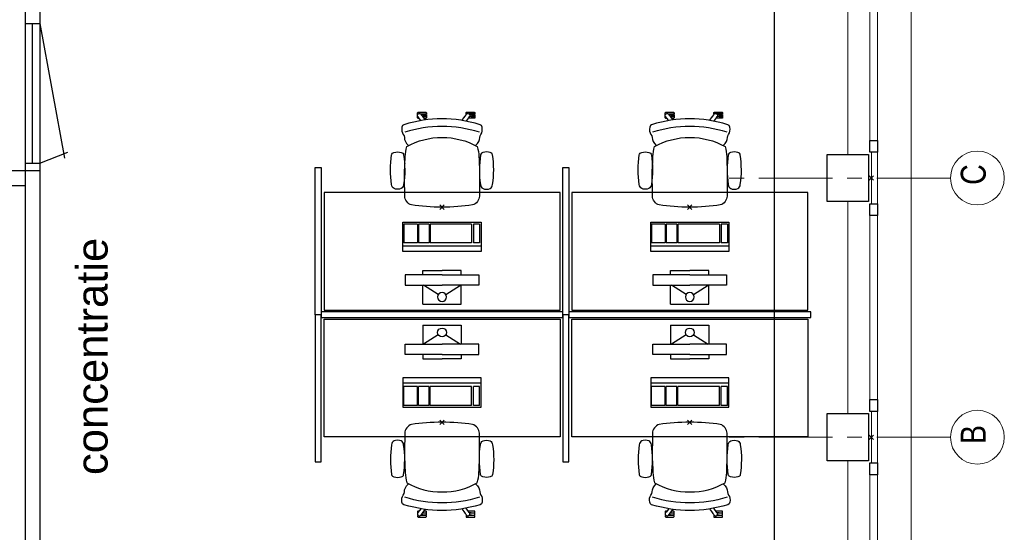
# Model space of a CAD drawing. Header units: millimetres. Extents: x 274596 to 660162, y 141333 to 298920.
# Tile 139 of 165: x 483992 to 490669, y 189749 to 193230. Entities that reach past the tile are written whole.
import ezdxf

# ---------------------------------------------------------------- set-up
doc = ezdxf.new("R2010")
doc.units = ezdxf.units.MM
doc.header["$LTSCALE"] = 400
doc.header["$PDMODE"] = 3
doc.header["$PDSIZE"] = 15
doc.linetypes.add('CENTER', pattern=[2, 1.25, -0.25, 0.25, -0.25])
for name, color, linetype in [('-gd', 2, 'Continuous'), ('inlay', 6, 'Continuous'), ('inr', 4, 'Continuous'), ('plat', 5, 'Continuous'), ('sona-s008_ip0', 7, 'Continuous'), ('stramien', 1, 'CENTER'), ('symbol', 1, 'Continuous')]:
    doc.layers.add(name, color=color, linetype=linetype)
for name, color, linetype, lineweight in [('Buitenkozijnen', 140, 'Continuous', 15), ('mat-beton (ihwg)', 5, 'Continuous', 25), ('None', 7, 'Continuous', 9)]:
    doc.layers.add(name, color=color, linetype=linetype, lineweight=lineweight)
doc.styles.add('Arial', font='arial.ttf', dxfattribs={"height": 211.666667})
doc.styles.add('Arial Narrow', font='ARIALN.TTF', dxfattribs={"height": 222.25})

# ---------------------------------------------------------------- blocks, each defined once
blk = doc.blocks.new('Gevelpui best 1410 (2D)')
at = {"layer": 'Buitenkozijnen', "lineweight": 15}
for p, q in [((-260, 0), (-260, -1410)), ((-260, 0), (-210, 0)), ((-210, 0), (-210, -1410)), ((-260, -1410), (-210, -1410))]:
    blk.add_line(p, q, dxfattribs=at)
at = {"layer": 'Buitenkozijnen', "color": 92, "lineweight": 25}
for points in [[(-260, 0), (-210, 0), (-210, -80), (-260, -80)], [(-260, -1330), (-210, -1330), (-210, -1410), (-260, -1410)]]:
    blk.add_lwpolyline(points, close=True, dxfattribs=at)
at = {"layer": 'None', "color": 43, "linetype": 'Continuous', "lineweight": 9}
blk.add_line((-410, 15), (-410, -1425), dxfattribs=at)
blk = doc.blocks.new('Kolom 280x320')
at = {"layer": 'mat-beton (ihwg)', "lineweight": 25}
blk.add_lwpolyline([(-300, 160), (-20, 160), (-20, -160), (-300, -160)], close=True, dxfattribs=at)
at = {"layer": 'None', "color": 92, "linetype": 'Continuous', "lineweight": 5}
blk.add_point((0, 0), dxfattribs=at)
blk = doc.blocks.new('SONA-S008_B2')
at = {"layer": '-gd'}
blk.add_open_spline([(-253, -509.5), (-87.8, -560.2), (87.8, -560.2), (253, -509.5)], degree=3, dxfattribs=at)
for points in [[(-206.6, -15.8), (-79.4, 5.3), (79.6, 5.3), (206.6, -15.8)], [(-253, -73.9), (-253.4, -51.6), (-233.1, -20.2), (-206.6, -15.8)], [(206.6, -15.8), (233.1, -20.2), (253.4, -51.6), (253, -73.9)], [(-325.3, -126.1), (-337, -131.7), (-340.4, -140.8), (-342.5, -153.6)], [(-277.9, -126.1), (-287.8, -121.3), (-315.3, -121.3), (-325.3, -126.1)], [(-260.7, -153.6), (-262.7, -140.8), (-266.2, -131.7), (-277.9, -126.1)], [(-253, -272.1), (-257.1, -206.8), (-252.1, -139.2), (-253, -73.9)], [(253, -73.9), (252.1, -139.2), (257.1, -206.8), (253, -272.1)], [(260.6, -153.6), (262.7, -140.8), (266.2, -131.7), (277.9, -126.1)], [(277.9, -126.1), (287.8, -121.3), (315.3, -121.3), (325.3, -126.1)], [(325.3, -126.1), (337, -131.7), (340.4, -140.8), (342.5, -153.6)], [(-342.5, -153.6), (-353.5, -221.1), (-351.5, -287.6), (-342.5, -355.4)], [(-260.7, -355.4), (-251.6, -287.6), (-249.7, -221.1), (-260.7, -153.6)], [(260.6, -355.4), (251.6, -287.6), (249.7, -221.1), (260.6, -153.6)], [(342.5, -153.6), (353.4, -221.1), (351.5, -287.6), (342.5, -355.4)], [(-250.7, -332.5), (-253.1, -331.7), (-255.4, -330.9), (-257.6, -330.2)], [(-255.2, -303.9), (-254.1, -304.3), (-252.9, -304.7), (-251.7, -305.1)], [(-238.9, -411.5), (-253, -365.7), (-250.2, -318.7), (-253, -272.1)], [(253, -272.1), (250.2, -318.7), (253, -365.7), (238.9, -411.5)], [(256.9, -323.2), (255, -323.8), (253.1, -324.4), (251, -325.1)], [(251.9, -297.7), (252.9, -297.4), (253.8, -297.1), (254.7, -296.8)], [(-342.5, -355.4), (-341.5, -363), (-333.6, -369.9), (-326.1, -371.8)], [(-326.1, -371.8), (-310.3, -375.7), (-292.8, -375.7), (-277, -371.8)], [(-277, -371.8), (-269.5, -369.9), (-261.7, -363), (-260.7, -355.4)], [(277, -371.8), (269.5, -369.9), (261.7, -363), (260.6, -355.4)], [(326.1, -371.8), (310.3, -375.7), (292.8, -375.7), (277, -371.8)], [(342.5, -355.4), (341.5, -363), (333.6, -369.9), (326.1, -371.8)], [(-227.3, -418.1), (-247.1, -436.6), (-255.7, -455.2), (-255.5, -473.7)], [(238.9, -411.5), (95.4, -494.5), (-95.5, -494.5), (-238.9, -411.5)], [(255.5, -473.7), (255.7, -455.2), (247.1, -436.6), (227.3, -418.1)], [(-272.1, -515.2), (-274.4, -533.8), (-273.7, -555.7), (-258.6, -560.1)], [(-255.5, -473.7), (-255.4, -489), (-270.3, -500.1), (-272.1, -515.2)], [(272.1, -515.2), (270.3, -500.1), (255.4, -489), (255.5, -473.7)], [(258.6, -560.1), (273.7, -555.6), (274.4, -533.8), (272.1, -515.2)], [(-258.6, -560.1), (-77.4, -613.6), (78.8, -613.6), (258.6, -560.1)], [(-185.5, -615.4), (-185.5, -615.4), (-176.5, -602.9), (-162.6, -583.8)], [(-134.5, -588.9), (-152.4, -613.6), (-164.7, -630.5), (-164.7, -630.5)], [(143.1, -630.4), (143.1, -630.4), (131.8, -614.9), (115.2, -592)], [(143.7, -587.5), (156, -604.4), (163.9, -615.2), (163.9, -615.2)], [(-222.5, -641.1), (-222.5, -641.1), (-222.4, -632.9), (-222.4, -632.9)], [(-218.8, -644.8), (-220.8, -644.8), (-222.5, -643.1), (-222.5, -641.1)], [(-222.4, -606.9), (-222.4, -604.9), (-220.7, -603.3), (-218.7, -603.3)], [(-222.4, -615.1), (-222.4, -615.1), (-222.4, -606.9), (-222.4, -606.9)], [(-218.8, -615.1), (-218.8, -615.1), (-222.4, -615.1), (-222.4, -615.1)], [(-222.4, -629.9), (-222.4, -629.9), (-222.4, -618.1), (-222.4, -618.1)], [(-222.4, -618.1), (-222.4, -618.1), (-198.5, -618.1), (-198.5, -618.1)], [(-198.6, -630), (-198.6, -630), (-222.4, -629.9), (-222.4, -629.9)], [(-222.4, -632.9), (-222.4, -632.9), (-218.8, -632.9), (-218.8, -632.9)], [(-198.5, -615.1), (-198.5, -615.1), (-218.8, -615.1), (-218.8, -615.1)], [(-218.8, -632.9), (-218.8, -632.9), (-198.6, -633), (-198.6, -633)], [(-166.5, -644.9), (-166.5, -644.9), (-218.8, -644.8), (-218.8, -644.8)], [(-218.7, -603.3), (-218.7, -603.3), (-192, -603.3), (-176.8, -603.3)], [(-198.6, -633), (-198.6, -633), (-198.6, -630), (-198.6, -630)], [(-198.6, -630), (-198.6, -630), (-186.7, -630), (-186.7, -630)], [(-198.6, -633), (-198.6, -633), (-186.7, -633), (-186.7, -633)], [(-198.5, -618.1), (-198.5, -618.1), (-198.5, -615.1), (-198.5, -615.1)], [(-198.5, -615.1), (-198.5, -615.1), (-186.7, -615.2), (-186.7, -615.2)], [(-198.5, -618.1), (-198.5, -618.1), (-189.1, -618.2), (-187.1, -618.2)], [(-182.7, -633.4), (-188.4, -629.2), (-189.7, -621.1), (-185.5, -615.4)], [(-185.4, -615.2), (-186.2, -615.2), (-186.7, -615.2), (-186.7, -615.2)], [(-186.7, -615.2), (-186.7, -615.2), (-186.7, -616.4), (-186.7, -617.3)], [(-185.9, -630), (-186.4, -630), (-186.7, -630), (-186.7, -630)], [(-186.7, -630), (-186.7, -630), (-186.7, -633), (-186.7, -633)], [(-186.7, -633), (-186.7, -633), (-185.3, -633), (-183.1, -633)], [(-164.7, -630.5), (-168.8, -636.2), (-176.9, -637.5), (-182.7, -633.4)], [(-182.7, -633.4), (-182.7, -633.4), (-182.7, -633.4), (-182.7, -633.4)], [(-167.1, -633), (-166.7, -633), (-166.5, -633), (-166.5, -633)], [(-166.5, -633), (-166.5, -633), (-162.9, -633.1), (-162.9, -633.1)], [(-162.9, -641.3), (-162.9, -643.3), (-164.5, -644.9), (-166.5, -644.9)], [(-162.8, -630.1), (-162.8, -630.1), (-163.4, -630.1), (-164.4, -630)], [(-162.9, -633.1), (-162.9, -633.1), (-162.9, -641.3), (-162.9, -641.3)], [(-162.8, -628), (-162.8, -629.2), (-162.8, -630.1), (-162.8, -630.1)], [(106.4, -606.6), (106.4, -604.6), (108, -603), (110, -603)], [(106.4, -614.8), (106.4, -614.8), (106.4, -606.6), (106.4, -606.6)], [(110.1, -614.8), (110.1, -614.8), (106.4, -614.8), (106.4, -614.8)], [(106.4, -629.7), (106.4, -629.7), (106.4, -617.8), (106.4, -617.8)], [(106.4, -617.8), (106.4, -617.8), (130.3, -617.8), (130.3, -617.8)], [(130.3, -629.6), (130.3, -629.6), (106.4, -629.7), (106.4, -629.7)], [(106.4, -640.9), (106.4, -640.9), (106.4, -632.7), (106.4, -632.7)], [(106.4, -632.7), (106.4, -632.7), (110.1, -632.7), (110.1, -632.7)], [(110.1, -644.5), (108.1, -644.5), (106.5, -642.9), (106.4, -640.9)], [(110, -603), (110, -603), (115.6, -603), (123.1, -603)], [(130.3, -614.8), (130.3, -614.8), (110.1, -614.8), (110.1, -614.8)], [(110.1, -632.7), (110.1, -632.7), (130.3, -632.6), (130.3, -632.6)], [(162.4, -644.4), (162.4, -644.4), (110.1, -644.5), (110.1, -644.5)], [(130.3, -617.8), (130.3, -617.8), (130.3, -614.8), (130.3, -614.8)], [(130.3, -614.8), (130.3, -614.8), (130.9, -614.8), (131.7, -614.8)], [(130.3, -617.8), (130.3, -617.8), (131.9, -617.8), (133.9, -617.8)], [(130.3, -632.6), (130.3, -632.6), (130.3, -629.6), (130.3, -629.6)], [(130.3, -629.6), (130.3, -629.6), (142.1, -629.6), (142.1, -629.6)], [(130.3, -632.6), (130.3, -632.6), (142.2, -632.6), (142.2, -632.6)], [(142.5, -629.6), (142.3, -629.6), (142.1, -629.6), (142.1, -629.6)], [(142.1, -629.6), (142.1, -629.6), (142.2, -632.6), (142.2, -632.6)], [(142.2, -632.6), (142.2, -632.6), (143.3, -632.6), (145.1, -632.6)], [(161.1, -633.2), (155.3, -637.4), (147.2, -636.1), (143.1, -630.4)], [(154.9, -602.9), (159.4, -602.9), (162.3, -602.9), (162.3, -602.9)], [(163.9, -615.2), (168.1, -621), (166.8, -629.1), (161.1, -633.2)], [(161.1, -633.2), (161.1, -633.2), (161.1, -633.2), (161.1, -633.2)], [(161.8, -632.6), (162.2, -632.6), (162.4, -632.6), (162.4, -632.6)], [(162.3, -602.9), (164.4, -602.9), (166, -604.6), (166, -606.6)], [(162.4, -632.6), (162.4, -632.6), (166, -632.6), (166, -632.6)], [(166, -640.8), (166, -642.8), (164.4, -644.4), (162.4, -644.4)], [(166, -614.8), (166, -614.8), (164.6, -614.8), (163.5, -614.8)], [(166, -629.6), (166, -629.6), (165.4, -629.6), (164.4, -629.6)], [(165.3, -617.8), (165.8, -617.8), (166, -617.8), (166, -617.8)], [(166, -606.6), (166, -606.6), (166, -614.8), (166, -614.8)], [(166, -617.8), (166, -617.8), (166, -618.6), (166, -619.9)], [(166, -625.7), (166, -627.8), (166, -629.6), (166, -629.6)], [(166, -632.6), (166, -632.6), (166, -640.8), (166, -640.8)]]:
    blk.add_open_spline(points, degree=3)
at = {"layer": 'sona-s008_ip0'}
blk.add_point((0, 0), dxfattribs=at)
blk = doc.blocks.new('SYMB-CMP4_B2')
for p, q in [((-130, 558.1), (130, 558.1)), ((-130, 558.1), (-130, 428.1)), ((130, 558.1), (130, 428.1)), ((-25.3, 491.9), (-125, 428.1)), ((25.3, 491.9), (125, 428.1)), ((-250, 358.1), (-250, 428.1)), ((-250, 428.1), (0, 428.1)), ((250, 428.1), (0, 428.1)), ((250, 358.1), (250, 428.1)), ((0, 358.1), (-250, 358.1)), ((-130, 358.1), (-130, 328.1)), ((0, 358.1), (250, 358.1)), ((130, 358.1), (130, 328.1)), ((-130, 328.1), (0, 328.1)), ((130, 328.1), (0, 328.1)), ((265, 200), (-265, 200)), ((-265, 200), (-265, 0)), ((265, 162.9), (-265, 162.9)), ((-166.8, 141.5), (-259.7, 141.5)), ((-259.7, 12.9), (-259.7, 141.5)), ((-166.8, 12.9), (-166.8, 141.5)), ((-88, 141.5), (-159.1, 141.5)), ((-159.1, 12.9), (-159.1, 141.5)), ((-88, 12.9), (-88, 141.5)), ((200.4, 141.5), (-81.5, 141.5)), ((-81.5, 12.9), (-81.5, 141.5)), ((200.4, 12.9), (200.4, 141.5)), ((254.7, 141.5), (212.3, 141.5)), ((212.3, 12.9), (212.3, 141.5)), ((254.7, 12.9), (254.7, 141.5)), ((265, 0), (265, 200)), ((-265, 0), (265, 0)), ((-166.8, 12.9), (-259.7, 12.9)), ((-88, 12.9), (-159.1, 12.9)), ((200.4, 12.9), (-81.5, 12.9)), ((254.7, 12.9), (212.3, 12.9))]:
    blk.add_line(p, q)
blk.add_circle((0, 508.1), 30)

msp = doc.modelspace()

# ---------------------------------------------------------------- linework, layer by layer
at = {"layer": 'Buitenkozijnen', "color": 43, "lineweight": 9, "flags": 128}
msp.add_lwpolyline([(490018.25904, 193739.52899), (490038.25904, 193739.52899), (490038.25904, 188084.52899), (489768.25904, 188084.52899)], dxfattribs=at)
at = {"layer": 'Buitenkozijnen', "lineweight": 15}
for points in [[(489768.25904, 192329.52899), (489808.29967, 192329.52899), (489808.29967, 191979.52899), (489768.25904, 191979.52899)], [(489768.25904, 190569.52899), (489808.29967, 190569.52899), (489808.29967, 190219.52899), (489768.25904, 190219.52899)]]:
    msp.add_lwpolyline(points, close=True, dxfattribs=at)
at = {"layer": 'inlay'}
msp.add_line((489108.29967, 193864.52899), (489108.29967, 188994.48836), dxfattribs=at)
at = {"layer": 'inr'}
for points in [[(486036.29391, 192226.43086), (486036.29391, 191226.43086), (485996.29391, 191226.43086), (485996.29391, 192226.43086)], [(487716.29391, 192226.43086), (487716.29391, 191226.43086), (487676.29391, 191226.43086), (487676.29391, 192226.43086)], [(486056.29391, 191256.43086), (487656.29391, 191256.43086), (487656.29391, 192056.43086), (486056.29391, 192056.43086)], [(487736.29391, 191256.43086), (489336.29391, 191256.43086), (489336.29391, 192056.43086), (487736.29391, 192056.43086)], [(487676.29391, 191246.43086), (486036.29391, 191246.43086), (486036.29391, 191206.43086), (487676.29391, 191206.43086)], [(489356.29391, 191246.43086), (487716.29391, 191246.43086), (487716.29391, 191206.43086), (489356.29391, 191206.43086)], [(486036.29391, 190226.43086), (486036.29391, 191226.43086), (485996.29391, 191226.43086), (485996.29391, 190226.43086)], [(486056.29391, 191196.43086), (487656.29391, 191196.43086), (487656.29391, 190396.43086), (486056.29391, 190396.43086)], [(487716.29391, 190226.43086), (487716.29391, 191226.43086), (487676.29391, 191226.43086), (487676.29391, 190226.43086)], [(487736.29391, 191196.43086), (489336.29391, 191196.43086), (489336.29391, 190396.43086), (487736.29391, 190396.43086)]]:
    msp.add_lwpolyline(points, close=True, dxfattribs=at)
at = {"layer": 'None', "color": 43, "linetype": 'Continuous', "lineweight": 9}
for centre in [(490486.67964, 192154.52917), (490486.67964, 190394.52917)]:
    msp.add_circle(centre, 182.60642, dxfattribs=at)
at = {"layer": 'plat'}
for p, q in [((484028.25904, 193864.52899), (484028.25904, 188634.52899)), ((484128.25904, 193864.52899), (484128.25904, 188634.52899)), ((484028.25904, 193204.52899), (484128.25904, 193204.52899)), ((484078.25904, 192254.52899), (484078.25904, 193204.52899)), ((484128.25904, 193204.52899), (484296.86238, 192288.64991)), ((484128.25904, 192254.52899), (484318.6399, 192330.76914)), ((484028.25904, 192254.52899), (484128.25904, 192254.52899)), ((480068.25904, 192204.52899), (484128.25904, 192204.52899)), ((480168.25904, 192104.52899), (484028.25904, 192104.52899))]:
    msp.add_line(p, q, dxfattribs=at)
at = {"layer": 'stramien', "lineweight": 0}
for p, q in [((490304.07322, 192154.52917), (488804.07322, 192154.52917)), ((490304.07322, 190394.52917), (488804.07322, 190394.52917))]:
    msp.add_line(p, q, dxfattribs=at)

# ---------------------------------------------------------------- block references
at = {"layer": 'Buitenkozijnen', "color": 7}
for p in [(490018.25904, 193739.52899), (490018.25904, 191979.52899), (490018.25904, 190219.52899)]:
    msp.add_blockref('Gevelpui best 1410 (2D)', p, dxfattribs=at)
at = {"layer": 'inr', "rotation": 180}
for p in [(486856.29391, 191956.43086), (488536.29391, 191956.43086)]:
    msp.add_blockref('SONA-S008_B2', p, dxfattribs=at)
at = {"layer": 'inr', "xscale": -1}
for p in [(486856.29391, 190496.43086), (488536.29391, 190496.43086)]:
    msp.add_blockref('SONA-S008_B2', p, dxfattribs=at)
at = {"layer": 'mat-beton (ihwg)', "color": 7}
for p in [(489768.25904, 192154.52899), (489768.25904, 190394.52899)]:
    msp.add_blockref('Kolom 280x320', p, dxfattribs=at)
at = {"layer": 'symbol', "xscale": -1, "rotation": 180}
for p in [(486856.29391, 191854.94216), (488536.29391, 191854.94216)]:
    msp.add_blockref('SYMB-CMP4_B2', p, dxfattribs=at)
at = {"layer": 'symbol'}
for p in [(486856.29391, 190597.91956), (488536.29391, 190597.91956)]:
    msp.add_blockref('SYMB-CMP4_B2', p, dxfattribs=at)

# ---------------------------------------------------------------- texts
at = {"layer": 'None', "color": 8, "char_height": 169.33333, "width": 617.361, "attachment_point": 1, "rotation": 90, "style": 'Arial Narrow'}
for s, insert in [('C', (490373.92205, 192107.95293)), ('B', (490373.92205, 190347.95293))]:
    msp.add_mtext(s, dxfattribs=dict(at, insert=insert))
at = {"layer": 'plat', "insert": (484376.21349, 190137.81812), "char_height": 211.6666667, "attachment_point": 1, "rotation": 90, "style": 'Arial'}
msp.add_mtext('concentratie', dxfattribs=at)

doc.saveas('drawing.dxf')
